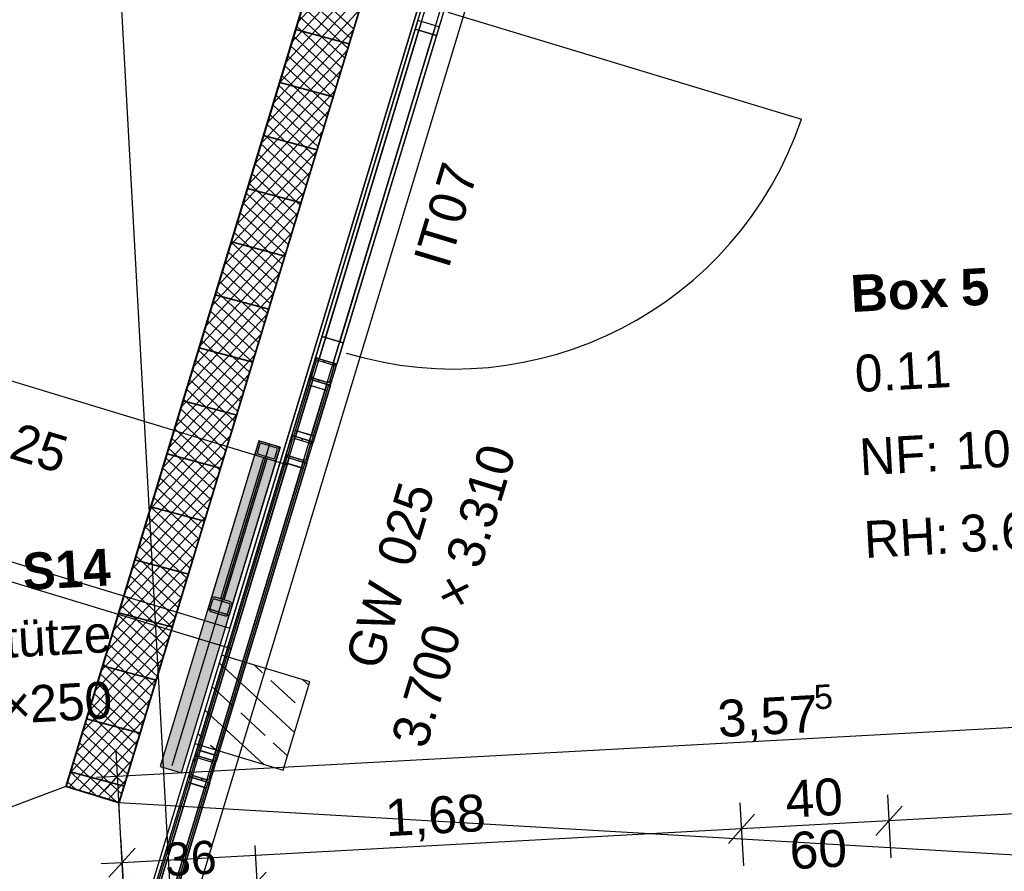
# Model space of a CAD drawing. Extents: x -181 to 1388, y 138 to 979.
# Tile 50 of 82: x 672 to 725, y 559 to 605. Entities that reach past the tile are written whole.
import ezdxf
from ezdxf.lldxf.tags import DXFTag

# ---------------------------------------------------------------- set-up
doc = ezdxf.new("R2010")
doc.units = 0
doc.layers.get('0').update_dxf_attribs({"lineweight": 25})
for name, color, linetype, lineweight, true_color in [('01AFU Allgemein Bemaßung', 7, 'Continuous', 25, 0x848484), ('20 Bodenaufbau - Gefällelinien', 7, 'Continuous', 25, 0x848484), ('20 Dach Stb-Decke', 7, 'Continuous', 25, 0x848484), ('20 Gitter Laufgänge', 7, 'Continuous', 25, 0x848484), ('20 Gitterwände', 7, 'Continuous', 25, 0x848484), ('20 Gitterwände - Beschriftung', 7, 'Continuous', 25, 0x848484), ('20 Innenwände', 7, 'Continuous', 25, 0x848484), ('20 Platzbedarf Schieber', 7, 'Continuous', 25, 0x848484), ('20 Räume Innen', 7, 'Continuous', 25, 0x848484), ('20 Schieber', 7, 'Continuous', 25, 0x848484), ('20 Stützen', 7, 'Continuous', 25, 0x848484), ('20 Stützen - Beschriftung', 7, 'Continuous', 25, 0x848484), ('20 Türen Gitterwände - NR', 7, 'Continuous', 25, 0x848484), ('70 Bodenabläufe+Rinnen', 7, 'Continuous', 25, 0x848484), ('A-0', 7, 'Continuous', 25, 0x848484), ('S_Einrichtung', 7, 'Continuous', 35, 0x9dff9d), ('S_Mass', 150, 'Continuous', 25, 0x007fff)]:
    doc.layers.add(name, color=color, linetype=linetype, lineweight=lineweight, true_color=true_color)
doc.layers.add('02 Raster Gebäude', color=7, linetype='Continuous', lineweight=25)
doc.styles.get("Standard").update_dxf_attribs({"font": 'arial.ttf'})
tags = doc.linetypes.add('Raster', pattern=[0.2, 0.1, -0.05, 0, -0.05]).pattern_tags.tags
tags[10:11] = [DXFTag(74, 4), DXFTag(75, 0), DXFTag(340, '0'), DXFTag(46, 1.0), DXFTag(50, 0.0), DXFTag(44, 0.0), DXFTag(45, 0.0)]
tags[8:9] = [DXFTag(74, 4), DXFTag(75, 0), DXFTag(340, '0'), DXFTag(46, 1.0), DXFTag(50, 0.0), DXFTag(44, 0.0), DXFTag(45, 0.0)]
tags[6:7] = [DXFTag(74, 4), DXFTag(75, 0), DXFTag(340, '0'), DXFTag(46, 1.0), DXFTag(50, 0.0), DXFTag(44, 0.0), DXFTag(45, 0.0)]
tags[4:5] = [DXFTag(74, 4), DXFTag(75, 0), DXFTag(340, '0'), DXFTag(46, 1.0), DXFTag(50, 0.0), DXFTag(44, 0.0), DXFTag(45, 0.0)]
tags = doc.linetypes.add('Strichlinie', pattern=[0.75, 0.5, -0.25]).pattern_tags.tags
tags[6:7] = [DXFTag(74, 4), DXFTag(75, 0), DXFTag(340, '0'), DXFTag(46, 1.0), DXFTag(50, 0.0), DXFTag(44, 0.0), DXFTag(45, 0.0)]
tags[4:5] = [DXFTag(74, 4), DXFTag(75, 0), DXFTag(340, '0'), DXFTag(46, 1.0), DXFTag(50, 0.0), DXFTag(44, 0.0), DXFTag(45, 0.0)]
tags = doc.linetypes.add('Strichlinie eng', pattern=[0.115, 0.075, -0.04]).pattern_tags.tags
tags[6:7] = [DXFTag(74, 4), DXFTag(75, 0), DXFTag(340, '0'), DXFTag(46, 1.0), DXFTag(50, 0.0), DXFTag(44, 0.0), DXFTag(45, 0.0)]
tags[4:5] = [DXFTag(74, 4), DXFTag(75, 0), DXFTag(340, '0'), DXFTag(46, 1.0), DXFTag(50, 0.0), DXFTag(44, 0.0), DXFTag(45, 0.0)]
tags = doc.linetypes.add('Strichlinie_ eng', pattern=[0.115, 0.075, -0.04]).pattern_tags.tags
tags[6:7] = [DXFTag(74, 4), DXFTag(75, 0), DXFTag(340, '0'), DXFTag(46, 1.0), DXFTag(50, 0.0), DXFTag(44, 0.0), DXFTag(45, 0.0)]
tags[4:5] = [DXFTag(74, 4), DXFTag(75, 0), DXFTag(340, '0'), DXFTag(46, 1.0), DXFTag(50, 0.0), DXFTag(44, 0.0), DXFTag(45, 0.0)]
tags = doc.linetypes.add('Strichpunktx2', pattern=[2, 1, -0.5, 0, -0.5]).pattern_tags.tags
tags[10:11] = [DXFTag(74, 4), DXFTag(75, 0), DXFTag(340, '0'), DXFTag(46, 1.0), DXFTag(50, 0.0), DXFTag(44, 0.0), DXFTag(45, 0.0)]
tags[8:9] = [DXFTag(74, 4), DXFTag(75, 0), DXFTag(340, '0'), DXFTag(46, 1.0), DXFTag(50, 0.0), DXFTag(44, 0.0), DXFTag(45, 0.0)]
tags[6:7] = [DXFTag(74, 4), DXFTag(75, 0), DXFTag(340, '0'), DXFTag(46, 1.0), DXFTag(50, 0.0), DXFTag(44, 0.0), DXFTag(45, 0.0)]
tags[4:5] = [DXFTag(74, 4), DXFTag(75, 0), DXFTag(340, '0'), DXFTag(46, 1.0), DXFTag(50, 0.0), DXFTag(44, 0.0), DXFTag(45, 0.0)]
tags = doc.linetypes.add('Öffnungslinie Tür Fenster', pattern=[0.115, 0.075, -0.04]).pattern_tags.tags
tags[6:7] = [DXFTag(74, 4), DXFTag(75, 0), DXFTag(340, '0'), DXFTag(46, 1.0), DXFTag(50, 0.0), DXFTag(44, 0.0), DXFTag(45, 0.0)]
tags[4:5] = [DXFTag(74, 4), DXFTag(75, 0), DXFTag(340, '0'), DXFTag(46, 1.0), DXFTag(50, 0.0), DXFTag(44, 0.0), DXFTag(45, 0.0)]

# ---------------------------------------------------------------- blocks, each defined once
blk = doc.blocks.new('Referenz-A07F5V09WF')
at = {"layer": '01AFU Allgemein Bemaßung', "lineweight": -2}
for p, q in [((748.22, 567.677), (676.801, 563.768)), ((676.724, 565.172), (676.91, 561.771)), ((677.509, 564.558), (676.093, 562.978)), ((676.801, 563.768), (675.677, 563.706)), ((748.476, 563.005), (718.578, 561.368)), ((718.502, 562.772), (718.688, 559.371)), ((710.514, 562.335), (710.7, 558.934)), ((717.871, 560.578), (719.286, 562.158)), ((709.883, 560.141), (711.298, 561.721)), ((718.578, 561.368), (710.59, 560.931)), ((710.59, 560.931), (677.057, 559.095)), ((676.98, 560.5), (677.166, 557.098)), ((677.764, 559.885), (676.349, 558.306)), ((677.057, 559.095), (675.933, 559.034))]:
    blk.add_line(p, q, dxfattribs=at)
at = {"layer": '02 Raster Gebäude', "linetype": 'Raster', "lineweight": -2, "ltscale": 56.250004}
for p, q in [((658.772, 938.924), (695.782, 262.802)), ((590.245, 257.658), (746.644, 773.475))]:
    blk.add_line(p, q, dxfattribs=at)
at = {"layer": '20 Bodenaufbau - Gefällelinien', "lineweight": -2}
for p, q in [((691.421, 620.64), (674.012, 563.222)), ((676.883, 562.351), (694.292, 619.77)), ((674.012, 563.222), (676.883, 562.351))]:
    blk.add_line(p, q, dxfattribs=at)
at = {"layer": '20 Bodenaufbau - Gefällelinien', "linetype": 'Öffnungslinie Tür Fenster', "lineweight": -2, "ltscale": 56.250004}
for p, q in [((674.012, 563.222), (637.523, 549.543)), ((748.742, 558.135), (676.883, 562.351)), ((677.328, 554.131), (676.883, 562.351))]:
    blk.add_line(p, q, dxfattribs=at)
at = {"layer": '20 Dach Stb-Decke', "linetype": 'Öffnungslinie Tür Fenster', "lineweight": -2, "ltscale": 56.250004}
for p, q in [((682.888, 571.814), (718.868, 690.479)), ((644.609, 583.421), (682.888, 571.814))]:
    blk.add_line(p, q, dxfattribs=at)
at = {"layer": '20 Gitter Laufgänge', "linetype": 'Strichlinie', "lineweight": -2, "ltscale": 56.250004}
for p, q in [((685.985, 580.66), (644.844, 593.144)), ((641.824, 583.192), (682.965, 570.708)), ((682.965, 570.708), (685.985, 580.66))]:
    blk.add_line(p, q, dxfattribs=at)
at = {"layer": '20 Gitterwände', "linetype": 'Strichlinie eng', "lineweight": -2, "ltscale": 56.250004}
for p, q in [((687.536, 586.457), (693.629, 606.554)), ((687.727, 586.399), (693.82, 606.496)), ((688.493, 586.167), (694.586, 606.264)), ((688.684, 586.109), (694.777, 606.206)), ((686.257, 582.239), (687.536, 586.457)), ((686.448, 582.181), (687.727, 586.399)), ((687.214, 581.949), (688.493, 586.167)), ((687.405, 581.891), (688.684, 586.109)), ((681.152, 565.404), (686.257, 582.239)), ((681.344, 565.346), (686.448, 582.181)), ((682.109, 565.114), (687.214, 581.949)), ((682.301, 565.056), (687.405, 581.891)), ((681.007, 564.926), (681.152, 565.404)), ((681.199, 564.868), (681.344, 565.346)), ((681.964, 564.636), (682.109, 565.114)), ((677.971, 554.913), (681.007, 564.926)), ((678.105, 554.664), (681.199, 564.868)), ((678.87, 554.432), (681.964, 564.636)), ((679.12, 554.565), (682.156, 564.578)), ((682.156, 564.578), (682.301, 565.056))]:
    blk.add_line(p, q, dxfattribs=at)
at = {"layer": '20 Gitterwände', "lineweight": -2}
for p, q in [((692.933, 604.257), (693.281, 605.405)), ((694.429, 605.057), (694.081, 603.909)), ((693.075, 604.727), (687.536, 586.457)), ((693.267, 604.669), (687.727, 586.399)), ((693.101, 604.719), (693.075, 604.727)), ((693.171, 604.698), (693.101, 604.719)), ((693.267, 604.669), (693.171, 604.698)), ((694.032, 604.437), (693.267, 604.669)), ((687.884, 587.606), (692.933, 604.257)), ((688.075, 587.548), (693.124, 604.199)), ((693.124, 604.199), (688.075, 587.548)), ((694.032, 604.437), (688.493, 586.167)), ((694.223, 604.379), (688.684, 586.109)), ((694.081, 603.909), (692.933, 604.257)), ((692.933, 604.257), (693.124, 604.199)), ((693.124, 604.199), (693.89, 603.967)), ((694.128, 604.408), (694.032, 604.437)), ((694.198, 604.386), (694.128, 604.408)), ((694.223, 604.379), (694.198, 604.386)), ((693.89, 603.967), (688.841, 587.316)), ((688.841, 587.316), (693.89, 603.967)), ((694.081, 603.909), (689.032, 587.258)), ((693.89, 603.967), (694.081, 603.909)), ((687.536, 586.457), (687.884, 587.606)), ((688.075, 587.548), (687.884, 587.606)), ((687.884, 587.606), (689.032, 587.258)), ((688.841, 587.316), (688.075, 587.548)), ((689.032, 587.258), (688.684, 586.109)), ((689.032, 587.258), (688.841, 587.316)), ((687.532, 586.354), (687.624, 586.403)), ((687.561, 586.45), (687.536, 586.457)), ((688.684, 586.109), (687.536, 586.457)), ((687.631, 586.428), (687.561, 586.45)), ((687.624, 586.403), (687.727, 586.399)), ((687.727, 586.399), (687.631, 586.428)), ((687.727, 586.399), (688.493, 586.167)), ((687.246, 585.5), (687.478, 586.266)), ((687.341, 585.471), (687.573, 586.237)), ((687.478, 586.266), (687.532, 586.354)), ((687.573, 586.237), (687.601, 586.281)), ((687.601, 586.281), (687.646, 586.305)), ((687.646, 586.305), (687.698, 586.304)), ((687.698, 586.304), (688.464, 586.071)), ((688.032, 586.307), (687.957, 586.225)), ((688.298, 585.181), (688.53, 585.947)), ((688.394, 585.152), (688.626, 585.918)), ((688.464, 586.071), (688.508, 586.044)), ((688.55, 586.131), (688.484, 586.059)), ((688.588, 586.138), (688.493, 586.167)), ((688.493, 586.167), (688.581, 586.113)), ((688.508, 586.044), (688.532, 585.998)), ((688.53, 585.947), (688.532, 585.998)), ((688.581, 586.113), (688.629, 586.021)), ((688.658, 586.117), (688.588, 586.138)), ((688.626, 585.918), (688.629, 586.021)), ((688.684, 586.109), (688.658, 586.117)), ((687.242, 585.397), (687.246, 585.5)), ((687.242, 585.397), (687.291, 585.306)), ((687.38, 585.6), (687.244, 585.452)), ((687.34, 585.42), (687.341, 585.471)), ((687.34, 585.42), (687.364, 585.374)), ((687.364, 585.374), (687.408, 585.347)), ((687.408, 585.347), (688.173, 585.114)), ((687.187, 585.309), (686.257, 582.239)), ((686.445, 582.516), (687.19, 584.974)), ((687.379, 585.251), (686.448, 582.181)), ((687.286, 584.945), (686.541, 582.487)), ((686.541, 582.487), (687.286, 584.945)), ((687.187, 585.309), (687.213, 585.301)), ((687.19, 584.974), (687.283, 585.28)), ((687.19, 584.974), (687.286, 584.945)), ((688.147, 584.684), (687.19, 584.974)), ((687.213, 585.301), (687.283, 585.28)), ((688.144, 585.019), (687.214, 581.949)), ((687.283, 585.28), (687.379, 585.251)), ((687.283, 585.28), (688.24, 584.99)), ((687.286, 584.945), (688.052, 584.713)), ((687.291, 585.306), (687.379, 585.251)), ((687.379, 585.251), (688.144, 585.019)), ((688.336, 584.961), (687.405, 581.891)), ((687.735, 585.247), (687.66, 585.166)), ((688.144, 585.019), (688.24, 584.99)), ((688.144, 585.019), (688.248, 585.015)), ((688.24, 584.99), (688.147, 584.684)), ((688.173, 585.114), (688.225, 585.113)), ((688.225, 585.113), (688.271, 585.137)), ((688.24, 584.99), (688.31, 584.969)), ((688.248, 585.015), (688.339, 585.064)), ((688.271, 585.137), (688.298, 585.181)), ((688.31, 584.969), (688.336, 584.961)), ((688.339, 585.064), (688.394, 585.152)), ((687.306, 582.255), (688.052, 584.713)), ((688.052, 584.713), (687.306, 582.255)), ((688.147, 584.684), (687.402, 582.226)), ((688.052, 584.713), (688.147, 584.684)), ((686.199, 582.047), (686.253, 582.135)), ((686.253, 582.135), (686.344, 582.184)), ((686.282, 582.231), (686.257, 582.239)), ((686.352, 582.21), (686.282, 582.231)), ((686.344, 582.184), (686.448, 582.181)), ((686.352, 582.21), (686.445, 582.516)), ((686.448, 582.181), (686.352, 582.21)), ((687.309, 581.92), (686.352, 582.21)), ((686.541, 582.487), (686.445, 582.516)), ((686.445, 582.516), (687.402, 582.226)), ((686.448, 582.181), (687.214, 581.949)), ((687.306, 582.255), (686.541, 582.487)), ((687.402, 582.226), (687.306, 582.255)), ((687.402, 582.226), (687.309, 581.92)), ((685.966, 581.282), (686.199, 582.047)), ((686.062, 581.253), (686.294, 582.018)), ((686.294, 582.018), (686.322, 582.062)), ((686.322, 582.062), (686.367, 582.087)), ((686.367, 582.087), (686.419, 582.085)), ((686.419, 582.085), (687.185, 581.853)), ((686.839, 582.062), (686.763, 581.981)), ((687.019, 580.963), (687.251, 581.728)), ((687.115, 580.934), (687.347, 581.699)), ((687.185, 581.853), (687.228, 581.826)), ((687.309, 581.92), (687.214, 581.949)), ((687.214, 581.949), (687.301, 581.894)), ((687.228, 581.826), (687.253, 581.78)), ((687.251, 581.728), (687.253, 581.78)), ((687.301, 581.894), (687.35, 581.803)), ((687.379, 581.898), (687.309, 581.92)), ((687.347, 581.699), (687.35, 581.803)), ((687.405, 581.891), (687.379, 581.898)), ((685.908, 581.09), (681.152, 565.404)), ((685.908, 581.09), (685.934, 581.083)), ((685.934, 581.083), (686.004, 581.061)), ((685.963, 581.178), (685.966, 581.282)), ((685.963, 581.178), (686.012, 581.087)), ((686.061, 581.219), (685.985, 581.137)), ((686.012, 581.087), (686.1, 581.032)), ((686.06, 581.201), (686.062, 581.253)), ((686.06, 581.201), (686.085, 581.155)), ((686.085, 581.155), (686.129, 581.128)), ((686.129, 581.128), (686.894, 580.896)), ((681.196, 565.203), (685.911, 580.755)), ((686.007, 580.726), (681.292, 565.174)), ((681.292, 565.174), (686.007, 580.726)), ((686.1, 581.032), (681.344, 565.346)), ((686.865, 580.8), (682.109, 565.114)), ((687.057, 580.742), (682.301, 565.056)), ((685.911, 580.755), (686.004, 581.061)), ((685.911, 580.755), (686.007, 580.726)), ((686.868, 580.465), (685.911, 580.755)), ((686.004, 581.061), (686.1, 581.032)), ((686.004, 581.061), (686.961, 580.771)), ((686.007, 580.726), (686.773, 580.494)), ((686.1, 581.032), (686.865, 580.8)), ((686.865, 580.8), (686.961, 580.771)), ((686.865, 580.8), (686.969, 580.797)), ((686.961, 580.771), (686.868, 580.465)), ((686.894, 580.896), (686.946, 580.894)), ((686.946, 580.894), (686.992, 580.919)), ((686.961, 580.771), (687.031, 580.75)), ((686.969, 580.797), (687.06, 580.846)), ((686.992, 580.919), (687.019, 580.963)), ((687.031, 580.75), (687.057, 580.742)), ((687.06, 580.846), (687.115, 580.934)), ((686.773, 580.494), (682.057, 564.942)), ((682.057, 564.942), (686.773, 580.494)), ((686.868, 580.465), (682.153, 564.913)), ((686.773, 580.494), (686.868, 580.465)), ((681.152, 565.404), (681.007, 564.926)), ((681.103, 564.897), (681.196, 565.203)), ((681.292, 565.174), (681.196, 565.203)), ((681.196, 565.203), (682.153, 564.913)), ((681.344, 565.346), (681.199, 564.868)), ((682.057, 564.942), (681.292, 565.174)), ((682.109, 565.114), (681.964, 564.636)), ((680.717, 563.969), (680.949, 564.735)), ((680.813, 563.94), (681.045, 564.706)), ((681.063, 564.735), (680.894, 564.551)), ((680.949, 564.735), (681.004, 564.823)), ((681.004, 564.823), (681.095, 564.871)), ((681.033, 564.918), (681.007, 564.926)), ((681.103, 564.897), (681.033, 564.918)), ((681.045, 564.706), (681.072, 564.75)), ((681.072, 564.75), (681.118, 564.774)), ((681.186, 564.868), (681.081, 564.754)), ((681.095, 564.871), (681.199, 564.868)), ((681.199, 564.868), (681.103, 564.897)), ((682.06, 564.607), (681.103, 564.897)), ((681.118, 564.774), (681.17, 564.772)), ((681.17, 564.772), (681.935, 564.54)), ((681.199, 564.868), (681.964, 564.636)), ((682.06, 564.607), (681.964, 564.636)), ((681.964, 564.636), (682.052, 564.581)), ((682.052, 564.581), (682.101, 564.49)), ((682.153, 564.913), (682.057, 564.942)), ((682.153, 564.913), (682.06, 564.607)), ((682.13, 564.586), (682.06, 564.607)), ((682.156, 564.578), (682.13, 564.586)), ((682.301, 565.056), (682.156, 564.578)), ((681.77, 563.65), (682.002, 564.416)), ((681.865, 563.621), (682.098, 564.387)), ((681.935, 564.54), (681.979, 564.513)), ((682.095, 564.379), (681.94, 564.211)), ((681.979, 564.513), (682.004, 564.467)), ((682.002, 564.416), (682.004, 564.467)), ((682.098, 564.387), (682.101, 564.49)), ((680.659, 563.778), (678.261, 555.87)), ((680.85, 563.72), (678.453, 555.812)), ((681.616, 563.488), (679.218, 555.58)), ((680.659, 563.778), (680.685, 563.77)), ((680.662, 563.442), (680.755, 563.749)), ((680.685, 563.77), (680.755, 563.749)), ((680.714, 563.866), (680.717, 563.969)), ((680.714, 563.866), (680.763, 563.774)), ((680.755, 563.749), (680.85, 563.72)), ((680.755, 563.749), (681.712, 563.459)), ((680.763, 563.774), (680.85, 563.72)), ((680.811, 563.888), (680.813, 563.94)), ((680.811, 563.888), (680.836, 563.843)), ((680.836, 563.843), (680.88, 563.815)), ((680.85, 563.72), (681.616, 563.488)), ((680.88, 563.815), (681.645, 563.583)), ((681.423, 563.651), (681.348, 563.569)), ((681.616, 563.488), (681.712, 563.459)), ((681.616, 563.488), (681.72, 563.484)), ((681.645, 563.583), (681.697, 563.582)), ((681.697, 563.582), (681.742, 563.606)), ((681.72, 563.484), (681.811, 563.533)), ((681.742, 563.606), (681.77, 563.65)), ((681.811, 563.533), (681.865, 563.621)), ((678.45, 556.147), (680.662, 563.442)), ((678.546, 556.118), (680.758, 563.413)), ((680.758, 563.413), (678.546, 556.118)), ((679.311, 555.886), (681.523, 563.181)), ((681.523, 563.181), (679.311, 555.886)), ((681.619, 563.152), (679.407, 555.857)), ((681.807, 563.43), (679.41, 555.522)), ((681.619, 563.152), (680.662, 563.442)), ((680.662, 563.442), (680.758, 563.413)), ((680.758, 563.413), (681.523, 563.181)), ((681.523, 563.181), (681.619, 563.152)), ((681.712, 563.459), (681.619, 563.152)), ((681.712, 563.459), (681.782, 563.437)), ((681.782, 563.437), (681.807, 563.43))]:
    blk.add_line(p, q, dxfattribs=at)
at = {"layer": '20 Gitterwände', "linetype": 'Strichlinie', "lineweight": -2, "ltscale": 56.250004}
blk.add_line((694.702, 605.186), (713.84, 599.379), dxfattribs=at)
blk.add_ellipse((694.997, 605.733), major_axis=(-5.799, -19.021), ratio=1, start_param=0, end_param=1.541506, dxfattribs=at)
at = {"layer": '20 Innenwände', "linetype": 'Strichlinie_ eng', "lineweight": -2, "ltscale": 40.625}
blk.add_line((718.868, 690.479), (677.558, 554.238), dxfattribs=at)
at = {"layer": '20 Platzbedarf Schieber', "linetype": 'Strichlinie eng', "lineweight": -2, "ltscale": 56.250004}
for p, q in [((684.468, 581.957), (679.118, 564.314)), ((680.267, 563.965), (685.616, 581.608)), ((685.616, 581.608), (684.468, 581.957)), ((679.118, 564.314), (680.267, 563.965))]:
    blk.add_line(p, q, dxfattribs=at)
at = {"layer": '20 Platzbedarf Schieber', "lineweight": -2}
for points in [[(684.468, 577.82), (680.267, 568.102), (684.468, 581.957)], [(684.468, 577.82), (684.468, 581.957), (685.616, 581.608)], [(680.267, 563.965), (680.267, 568.102), (684.468, 577.82)], [(680.267, 563.965), (679.118, 564.314), (680.267, 568.102)]]:
    blk.add_solid(points, dxfattribs=at)
at = {"layer": '20 Schieber', "linetype": 'Strichpunktx2', "lineweight": -2, "ltscale": 56.250004}
for p, q in [((685.042, 581.782), (679.752, 564.338)), ((684.926, 581.4), (682.401, 573.074))]:
    blk.add_line(p, q, dxfattribs=at)
at = {"layer": '20 Schieber', "lineweight": -2}
for p, q in [((684.468, 581.957), (681.711, 572.865)), ((685.616, 581.608), (682.859, 572.517)), ((684.41, 581.765), (684.294, 581.382)), ((684.505, 581.736), (684.389, 581.353)), ((685.616, 581.608), (684.468, 581.957)), ((685.396, 581.571), (684.63, 581.803)), ((685.425, 581.666), (684.659, 581.898)), ((684.427, 581.133), (685.193, 580.901)), ((684.456, 581.229), (685.222, 580.996)), ((685.346, 581.063), (685.462, 581.446)), ((685.442, 581.034), (685.558, 581.417)), ((681.856, 573.344), (681.74, 572.961)), ((681.952, 573.315), (681.836, 572.932)), ((682.842, 573.149), (682.077, 573.381)), ((682.871, 573.245), (682.106, 573.477)), ((681.711, 572.865), (682.859, 572.517)), ((681.873, 572.712), (682.639, 572.479)), ((681.902, 572.807), (682.668, 572.575)), ((682.793, 572.642), (682.909, 573.025)), ((682.888, 572.613), (683.005, 572.996))]:
    blk.add_line(p, q, dxfattribs=at)
at = {"layer": '20 Schieber', "linetype": 'ByBlock', "lineweight": -2, "ltscale": 56.250004}
for p, q in [((684.41, 581.765), (684.41, 581.765)), ((684.505, 581.736), (684.505, 581.736)), ((681.856, 573.344), (681.856, 573.344)), ((681.952, 573.315), (681.952, 573.315))]:
    blk.add_line(p, q, dxfattribs=at)
at = {"layer": '20 Schieber', "linetype": 'Strichlinie eng', "lineweight": -2, "ltscale": 56.250004}
for p, q in [((684.714, 581.046), (682.393, 573.39)), ((682.584, 573.332), (684.906, 580.988)), ((684.906, 580.988), (684.714, 581.046)), ((682.393, 573.39), (682.584, 573.332))]:
    blk.add_line(p, q, dxfattribs=at)
at = {"layer": '20 Schieber', "lineweight": -2}
for centre, major_axis in [((684.601, 581.707), (0.058, 0.191)), ((684.601, 581.707), (0.029, 0.0957)), ((685.367, 581.475), (0.191, -0.058)), ((684.485, 581.324), (-0.191, 0.058)), ((684.485, 581.324), (-0.0957, 0.029)), ((685.367, 581.475), (0.0957, -0.029)), ((685.251, 581.092), (-0.058, -0.191)), ((685.251, 581.092), (-0.029, -0.0957)), ((682.048, 573.286), (0.058, 0.191)), ((682.048, 573.286), (0.029, 0.0957)), ((682.813, 573.054), (0.0957, -0.029)), ((682.813, 573.054), (0.191, -0.058)), ((681.931, 572.903), (-0.191, 0.058)), ((681.931, 572.903), (-0.0957, 0.029)), ((682.697, 572.671), (-0.058, -0.191)), ((682.697, 572.671), (-0.029, -0.0957))]:
    blk.add_ellipse(centre, major_axis=major_axis, ratio=1, start_param=0, end_param=1.570796, dxfattribs=at)
at = {"layer": '20 Stützen', "lineweight": -2}
for p, q in [((682.441, 570.345), (680.99, 565.56)), ((686.396, 566.157), (682.313, 569.922)), ((687.226, 568.894), (682.441, 570.345)), ((684.668, 569.382), (684.205, 569.81)), ((686.433, 567.755), (685.109, 568.976)), ((685.775, 564.109), (687.226, 568.894)), ((687.17, 568.708), (686.842, 569.01)), ((683.041, 567.618), (681.926, 568.646)), ((684.734, 564.424), (681.539, 567.37)), ((684.806, 565.991), (683.482, 567.211)), ((681.414, 565.854), (681.153, 566.095)), ((680.99, 565.56), (685.775, 564.109)), ((682.097, 565.224), (681.855, 565.447)), ((686.009, 564.881), (685.247, 565.584))]:
    blk.add_line(p, q, dxfattribs=at)
at = {"layer": '70 Bodenabläufe+Rinnen', "lineweight": -2}
for p, q in [((674.012, 563.222), (691.421, 620.64)), ((694.292, 619.77), (676.883, 562.351)), ((691.239, 609.7), (686.568, 604.634)), ((690.906, 608.601), (686.235, 603.535)), ((690.573, 607.502), (685.902, 602.436)), ((690.239, 606.403), (685.569, 601.338)), ((689.597, 604.284), (687.147, 606.543)), ((689.436, 603.753), (686.986, 606.012)), ((689.906, 605.304), (685.235, 600.239)), ((689.275, 603.221), (686.825, 605.48)), ((689.114, 602.69), (686.664, 604.949)), ((689.573, 604.205), (684.902, 599.14)), ((688.952, 602.158), (686.503, 604.417)), ((688.791, 601.627), (686.341, 603.886)), ((689.24, 603.106), (684.569, 598.041)), ((688.63, 601.095), (686.18, 603.354)), ((688.469, 600.564), (686.019, 602.823)), ((688.907, 602.007), (684.236, 596.942)), ((688.308, 600.032), (685.858, 602.291)), ((688.147, 599.501), (685.697, 601.76)), ((688.573, 600.908), (683.903, 595.843)), ((687.985, 598.969), (685.536, 601.228)), ((687.824, 598.438), (685.374, 600.697)), ((688.24, 599.809), (683.569, 594.744)), ((687.663, 597.906), (685.213, 600.165)), ((687.502, 597.375), (685.052, 599.634)), ((687.907, 598.71), (683.236, 593.645)), ((687.341, 596.843), (684.891, 599.102)), ((687.18, 596.312), (684.73, 598.571)), ((687.574, 597.611), (682.903, 592.546)), ((687.019, 595.78), (684.569, 598.039)), ((686.857, 595.249), (684.407, 597.508)), ((686.696, 594.717), (684.246, 596.976)), ((687.241, 596.512), (682.57, 591.447)), ((686.535, 594.186), (684.085, 596.445)), ((686.374, 593.654), (683.924, 595.913)), ((686.907, 595.413), (682.237, 590.348)), ((686.213, 593.123), (683.763, 595.382)), ((686.052, 592.591), (683.602, 594.85)), ((686.574, 594.314), (681.903, 589.249)), ((685.89, 592.06), (683.441, 594.319)), ((685.729, 591.528), (683.279, 593.787)), ((686.241, 593.216), (681.57, 588.15)), ((685.568, 590.996), (683.118, 593.256)), ((685.407, 590.465), (682.957, 592.724)), ((685.908, 592.117), (681.237, 587.051)), ((685.246, 589.933), (682.796, 592.192)), ((685.085, 589.402), (682.635, 591.661)), ((685.575, 591.018), (680.904, 585.952)), ((684.923, 588.87), (682.474, 591.129)), ((684.762, 588.339), (682.312, 590.598)), ((685.241, 589.919), (680.571, 584.853)), ((684.601, 587.807), (682.151, 590.066)), ((684.44, 587.276), (681.99, 589.535)), ((684.908, 588.82), (680.237, 583.754)), ((684.279, 586.744), (681.829, 589.003)), ((684.118, 586.213), (681.668, 588.472)), ((684.575, 587.721), (679.904, 582.655)), ((683.957, 585.681), (681.507, 587.94)), ((683.795, 585.15), (681.345, 587.409)), ((684.242, 586.622), (679.571, 581.556)), ((683.634, 584.618), (681.184, 586.877)), ((683.473, 584.087), (681.023, 586.346)), ((683.908, 585.523), (679.238, 580.458)), ((683.312, 583.555), (680.862, 585.814)), ((683.151, 583.024), (680.701, 585.283)), ((683.575, 584.424), (678.905, 579.359)), ((682.99, 582.492), (680.54, 584.751)), ((682.828, 581.961), (680.378, 584.22)), ((683.242, 583.325), (678.571, 578.26)), ((682.667, 581.429), (680.217, 583.688)), ((682.506, 580.898), (680.056, 583.157)), ((682.909, 582.226), (678.238, 577.161)), ((682.345, 580.366), (679.895, 582.625)), ((682.184, 579.835), (679.734, 582.094)), ((682.576, 581.127), (677.905, 576.062)), ((682.023, 579.303), (679.573, 581.562)), ((681.861, 578.772), (679.412, 581.031)), ((682.242, 580.028), (677.572, 574.963)), ((681.7, 578.24), (679.25, 580.499)), ((681.539, 577.709), (679.089, 579.968)), ((681.378, 577.177), (678.928, 579.436)), ((681.909, 578.929), (677.239, 573.864)), ((681.217, 576.646), (678.767, 578.905)), ((681.056, 576.114), (678.606, 578.373)), ((681.576, 577.83), (676.905, 572.765)), ((680.895, 575.583), (678.445, 577.842)), ((680.733, 575.051), (678.283, 577.31)), ((681.243, 576.731), (676.572, 571.666)), ((680.572, 574.519), (678.122, 576.779)), ((680.411, 573.988), (677.961, 576.247)), ((680.91, 575.632), (676.239, 570.567)), ((680.25, 573.456), (677.8, 575.715)), ((680.089, 572.925), (677.639, 575.184)), ((680.576, 574.533), (675.906, 569.468)), ((679.928, 572.393), (677.478, 574.652)), ((679.766, 571.862), (677.316, 574.121)), ((680.243, 573.434), (675.572, 568.369)), ((679.605, 571.33), (677.155, 573.589)), ((679.444, 570.799), (676.994, 573.058)), ((679.91, 572.336), (675.239, 567.27)), ((679.283, 570.267), (676.833, 572.526)), ((679.122, 569.736), (676.672, 571.995)), ((679.577, 571.237), (674.906, 566.171)), ((678.961, 569.204), (676.511, 571.463)), ((678.799, 568.673), (676.35, 570.932)), ((679.244, 570.138), (674.573, 565.072)), ((678.638, 568.141), (676.188, 570.4)), ((678.477, 567.61), (676.027, 569.869)), ((678.91, 569.039), (674.24, 563.973)), ((678.316, 567.078), (675.866, 569.337)), ((677.994, 566.015), (675.544, 568.274)), ((678.155, 566.547), (675.705, 568.806)), ((678.577, 567.94), (674.18, 563.171)), ((677.832, 565.484), (675.383, 567.743)), ((677.671, 564.952), (675.221, 567.211)), ((678.244, 566.841), (674.711, 563.01)), ((677.51, 564.421), (675.06, 566.68)), ((677.349, 563.889), (674.899, 566.148)), ((677.188, 563.358), (674.738, 565.617)), ((677.911, 565.742), (675.243, 562.848)), ((677.027, 562.826), (674.577, 565.085)), ((676.766, 562.387), (674.416, 564.554)), ((677.578, 564.643), (675.774, 562.687)), ((675.667, 562.72), (674.254, 564.022)), ((674.568, 563.053), (674.093, 563.491)), ((677.244, 563.544), (676.306, 562.526)), ((676.883, 562.351), (674.012, 563.222)), ((676.911, 562.445), (676.837, 562.365))]:
    blk.add_line(p, q, dxfattribs=at)
at = {"layer": 'A-0', "linetype": 'Continuous', "lineweight": -2, "ltscale": 312.5}
for p, q in [((691.421, 620.64), (674.012, 563.222)), ((676.883, 562.351), (694.292, 619.77)), ((687.624, 586.403), (687.532, 586.354)), ((687.727, 586.399), (687.624, 586.403)), ((688.493, 586.167), (687.727, 586.399)), ((687.478, 586.266), (687.246, 585.5)), ((687.341, 585.471), (687.573, 586.237)), ((687.532, 586.354), (687.478, 586.266)), ((687.573, 586.237), (687.601, 586.281)), ((687.601, 586.281), (687.646, 586.305)), ((687.646, 586.305), (687.698, 586.304)), ((687.698, 586.304), (688.464, 586.071)), ((688.53, 585.947), (688.298, 585.181)), ((688.394, 585.152), (688.626, 585.918)), ((688.464, 586.071), (688.508, 586.044)), ((688.581, 586.113), (688.493, 586.167)), ((688.508, 586.044), (688.532, 585.998)), ((688.532, 585.998), (688.53, 585.947)), ((688.629, 586.021), (688.581, 586.113)), ((688.626, 585.918), (688.629, 586.021)), ((687.246, 585.5), (687.242, 585.397)), ((687.242, 585.397), (687.291, 585.306)), ((687.34, 585.42), (687.341, 585.471)), ((687.364, 585.374), (687.34, 585.42)), ((687.408, 585.347), (687.364, 585.374)), ((688.173, 585.114), (687.408, 585.347)), ((687.291, 585.306), (687.379, 585.251)), ((687.379, 585.251), (688.144, 585.019)), ((688.144, 585.019), (688.248, 585.015)), ((688.225, 585.113), (688.173, 585.114)), ((688.271, 585.137), (688.225, 585.113)), ((688.248, 585.015), (688.339, 585.064)), ((688.298, 585.181), (688.271, 585.137)), ((688.339, 585.064), (688.394, 585.152)), ((686.253, 582.135), (686.199, 582.047)), ((686.344, 582.184), (686.253, 582.135)), ((686.448, 582.181), (686.344, 582.184)), ((687.214, 581.949), (686.448, 582.181)), ((684.468, 581.957), (679.118, 564.314)), ((680.267, 563.965), (685.616, 581.608)), ((685.616, 581.608), (684.468, 581.957)), ((686.199, 582.047), (685.966, 581.282)), ((686.062, 581.253), (686.294, 582.018)), ((686.294, 582.018), (686.322, 582.062)), ((686.322, 582.062), (686.367, 582.087)), ((686.367, 582.087), (686.419, 582.085)), ((686.419, 582.085), (687.185, 581.853)), ((687.251, 581.728), (687.019, 580.963)), ((687.115, 580.934), (687.347, 581.699)), ((687.185, 581.853), (687.228, 581.826)), ((687.301, 581.894), (687.214, 581.949)), ((687.228, 581.826), (687.253, 581.78)), ((687.253, 581.78), (687.251, 581.728)), ((687.35, 581.803), (687.301, 581.894)), ((687.347, 581.699), (687.35, 581.803)), ((685.966, 581.282), (685.963, 581.178)), ((685.963, 581.178), (686.012, 581.087)), ((686.012, 581.087), (686.1, 581.032)), ((686.06, 581.201), (686.062, 581.253)), ((686.085, 581.155), (686.06, 581.201)), ((686.129, 581.128), (686.085, 581.155)), ((686.894, 580.896), (686.129, 581.128)), ((686.1, 581.032), (686.865, 580.8)), ((686.865, 580.8), (686.969, 580.797)), ((686.946, 580.894), (686.894, 580.896)), ((686.992, 580.919), (686.946, 580.894)), ((686.969, 580.797), (687.06, 580.846)), ((687.019, 580.963), (686.992, 580.919)), ((687.06, 580.846), (687.115, 580.934)), ((682.441, 570.345), (680.99, 565.56)), ((687.226, 568.894), (682.441, 570.345)), ((685.775, 564.109), (687.226, 568.894)), ((680.99, 565.56), (685.775, 564.109)), ((680.949, 564.735), (680.717, 563.969)), ((680.813, 563.94), (681.045, 564.706)), ((681.004, 564.823), (680.949, 564.735)), ((681.095, 564.871), (681.004, 564.823)), ((681.045, 564.706), (681.072, 564.75)), ((681.072, 564.75), (681.118, 564.774)), ((681.199, 564.868), (681.095, 564.871)), ((681.118, 564.774), (681.17, 564.772)), ((681.17, 564.772), (681.935, 564.54)), ((681.964, 564.636), (681.199, 564.868)), ((682.052, 564.581), (681.964, 564.636)), ((682.101, 564.49), (682.052, 564.581)), ((679.118, 564.314), (680.267, 563.965)), ((682.002, 564.416), (681.77, 563.65)), ((681.865, 563.621), (682.098, 564.387)), ((681.935, 564.54), (681.979, 564.513)), ((681.979, 564.513), (682.004, 564.467)), ((682.004, 564.467), (682.002, 564.416)), ((682.098, 564.387), (682.101, 564.49)), ((680.717, 563.969), (680.714, 563.866)), ((680.714, 563.866), (680.763, 563.774)), ((680.763, 563.774), (680.85, 563.72)), ((680.811, 563.888), (680.813, 563.94)), ((680.836, 563.843), (680.811, 563.888)), ((680.88, 563.815), (680.836, 563.843)), ((680.85, 563.72), (681.616, 563.488)), ((681.645, 563.583), (680.88, 563.815)), ((681.616, 563.488), (681.72, 563.484)), ((681.697, 563.582), (681.645, 563.583)), ((681.742, 563.606), (681.697, 563.582)), ((681.72, 563.484), (681.811, 563.533)), ((681.77, 563.65), (681.742, 563.606)), ((681.811, 563.533), (681.865, 563.621)), ((674.012, 563.222), (676.883, 562.351))]:
    blk.add_line(p, q, dxfattribs=at)
at = {"layer": '01AFU Allgemein Bemaßung', "linetype": 'ByBlock', "lineweight": -2, "ltscale": 40.625, "attachment_point": 1, "rotation": 3.1332}
for s, insert, char_height in [('{\\fArial;5}', (714.475, 568.722), 1.32), ('{\\fArial;3,57}', (709.248, 567.895), 2), ('{\\fArial;40}', (712.919, 563.53), 2), ('{\\fArial;1,68}', (691.248, 562.526), 2), ('{\\fArial;60}', (713.144, 560.736), 2)]:
    blk.add_mtext(s, dxfattribs=dict(at, insert=insert, char_height=char_height))
at = {"layer": '20 Gitter Laufgänge', "lineweight": -2, "insert": (671.444, 582.959), "char_height": 2, "attachment_point": 1, "rotation": 343.1205}
blk.add_mtext('{\\fCentury Gothic;25}', dxfattribs=at)
at = {"layer": '20 Gitterwände - Beschriftung', "lineweight": -2, "char_height": 2, "attachment_point": 1, "rotation": 73.127}
for s, insert in [('{\\fCentury Gothic;3.310}', (694.545, 575.521)), ('{\\fCentury Gothic;025}', (690.803, 575.597)), ('{\\fCentury Gothic;×}', (693.88, 573.33)), ('{\\fCentury Gothic;GW}', (689.119, 570.044)), ('{\\fCentury Gothic;3.700}', (691.593, 565.788))]:
    blk.add_mtext(s, dxfattribs=dict(at, insert=insert))
at = {"layer": '20 Räume Innen', "linetype": 'Continuous', "lineweight": -2, "ltscale": 40.625, "char_height": 2, "attachment_point": 1, "rotation": 3.1332}
for s, insert in [('{\\fArial|b1|i0;5}', (722.4, 591.251)), ('{\\fArial|b1|i0;Box}', (716.444, 590.925)), ('{\\fCentury Gothic;0.11}', (716.682, 586.588)), ('{\\fCentury Gothic;10,60}', (722.135, 582.395)), ('{\\fCentury Gothic;NF:}', (716.929, 582.077)), ('{\\fCentury Gothic;3.607}', (722.37, 577.916)), ('{\\fCentury Gothic;RH:}', (717.174, 577.598))]:
    blk.add_mtext(s, dxfattribs=dict(at, insert=insert))
at = {"layer": '20 Stützen - Beschriftung', "lineweight": -2, "char_height": 2, "attachment_point": 1, "rotation": 3.1332}
for s, insert in [('{\\fCentury Gothic|b1|i0;S14}', (671.614, 575.863)), ('{\\fCentury Gothic;StB-Stütze}', (663.646, 571.816)), ('{\\fCentury Gothic;250}', (672.003, 568.689)), ('{\\fCentury Gothic;×}', (670.492, 568.606))]:
    blk.add_mtext(s, dxfattribs=dict(at, insert=insert))
at = {"layer": '20 Türen Gitterwände - NR', "lineweight": -2, "char_height": 2, "attachment_point": 1, "rotation": 73.1834}
for s, insert in [('{\\fCentury Gothic;7}', (694.003, 595.751)), ('{\\fCentury Gothic;0}', (693.522, 594.161)), ('{\\fCentury Gothic;IT}', (692.811, 591.808))]:
    blk.add_mtext(s, dxfattribs=dict(at, insert=insert))
blk = doc.blocks.new('Polygonsäule-A07F5V1RWF')
at = {"color": 0, "linetype": 'ByBlock', "lineweight": -2, "ltscale": 0.35}
for p, q in [((674.028, 563.228), (691.438, 620.642)), ((691.438, 620.642), (694.309, 619.772)), ((694.309, 619.772), (676.898, 562.357)), ((676.898, 562.357), (674.028, 563.228))]:
    blk.add_line(p, q, dxfattribs=at)
blk = doc.blocks.new('Schraffur-A07F5V1TWF')
at = {"color": 0, "lineweight": -2}
for p, q in [((690.818, 618.596), (693.717, 617.819)), ((689.947, 615.724), (692.846, 614.947)), ((689.076, 612.851), (691.975, 612.075)), ((688.205, 609.979), (691.104, 609.202)), ((687.334, 607.107), (690.233, 606.33)), ((686.463, 604.234), (689.362, 603.457)), ((685.592, 601.362), (688.491, 600.585)), ((684.72, 598.489), (687.62, 597.712)), ((683.849, 595.617), (686.749, 594.84)), ((682.978, 592.744), (685.878, 591.968)), ((682.107, 589.872), (685.007, 589.095)), ((681.236, 586.999), (684.135, 586.223)), ((680.365, 584.127), (683.264, 583.35)), ((679.494, 581.255), (682.393, 580.478)), ((678.623, 578.382), (681.522, 577.605)), ((677.752, 575.51), (680.651, 574.733)), ((676.881, 572.637), (679.78, 571.861)), ((676.01, 569.765), (678.909, 568.988)), ((675.139, 566.892), (678.038, 566.116)), ((674.268, 564.02), (677.167, 563.243))]:
    blk.add_line(p, q, dxfattribs=at)
blk = doc.blocks.new('Maß-A07F5V43WF')
at = {"color": 0, "linetype": 'ByBlock', "lineweight": -2, "ltscale": 0.25}
for p, q in [((684.247, 560.031), (684.543, 554.621)), ((677.027, 559.636), (677.323, 554.226)), ((677.637, 558.198), (676.636, 557.081)), ((684.857, 558.593), (683.855, 557.476)), ((677.136, 557.639), (684.356, 558.034))]:
    blk.add_line(p, q, dxfattribs=at)
at = {"color": 0, "linetype": 'ByBlock', "lineweight": -2, "ltscale": 0.25, "insert": (679.328, 560.163), "char_height": 1.8, "attachment_point": 1, "rotation": 3.1332}
blk.add_mtext('{\\fArial;36}', dxfattribs=at)

msp = doc.modelspace()

# ---------------------------------------------------------------- block references
at = {"color": 8, "lineweight": 25, "ltscale": 1250, "true_color": 0x808080}
msp.add_blockref('Referenz-A07F5V09WF', (0, 0), dxfattribs=at)
at = {"layer": 'S_Einrichtung', "ltscale": 0.35}
for name in ['Polygonsäule-A07F5V1RWF', 'Schraffur-A07F5V1TWF']:
    msp.add_blockref(name, (0, 0), dxfattribs=at)
at = {"layer": 'S_Mass', "ltscale": 0.25}
msp.add_blockref('Maß-A07F5V43WF', (0, 0), dxfattribs=at)

doc.saveas('drawing.dxf')
